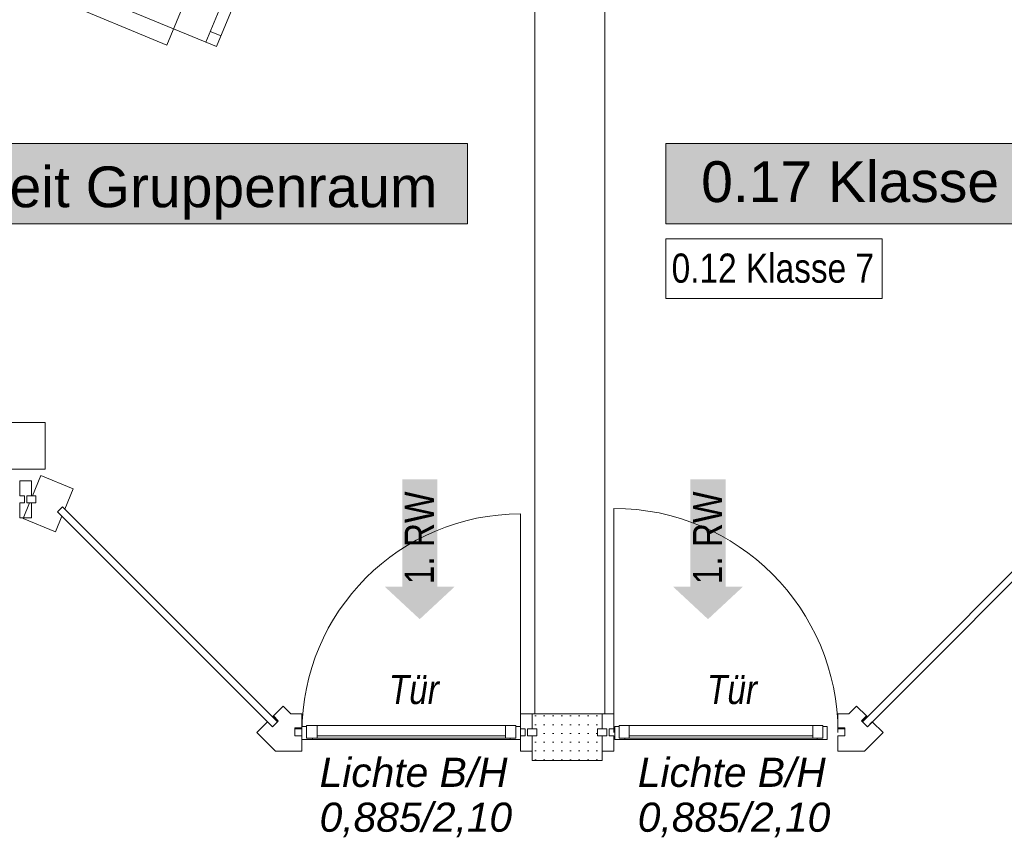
# Model space of a CAD drawing. Header units: metres. Extents: x -80 to 1923, y -189 to 69.
# Tile 119 of 256: x 957.26 to 961.48, y 4.53 to 8.05. Entities that reach past the tile are written whole.
import ezdxf
from ezdxf.enums import TextEntityAlignment as Align

# ---------------------------------------------------------------- set-up
doc = ezdxf.new("R2010")
doc.units = ezdxf.units.M
doc.header["$MEASUREMENT"] = 0
doc.linetypes.add('Wipeout_Contour', pattern=[1, 0, -1])
for name, color, linetype in [('00 Linien_Kreise_Splines', 7, 'Continuous'), ('10 Fassade', 7, 'Continuous'), ('10 Stütze Holz', 7, 'Continuous'), ('10 Wand außen', 7, 'Continuous'), ('80 Raum', 7, 'Continuous'), ('97 Brandschutz', 7, 'Continuous'), ('97 Brandschutz Dokumentation', 7, 'Continuous'), ('Abbruch_80 Raumbez Abbruch 50stel', 7, 'Continuous'), ('Neubau_50 Möblierung', 7, 'Continuous'), ('Neubau_80 Raum', 7, 'Continuous')]:
    doc.layers.add(name, color=color, linetype=linetype)
doc.styles.add('ERSTELLTER_STIL_1', font='ARIALN.TTF')
doc.styles.add('ERSTELLTER_STIL_2', font='ARIALN.TTF')
doc.styles.add('ERSTELLTER_STIL_3', font='arial.ttf')
doc.styles.add('ERSTELLTER_STIL_4', font='arial.ttf')
doc.styles.add('ERSTELLTER_STIL_5', font='ARIALN.TTF')

# ---------------------------------------------------------------- blocks, each defined once
blk = doc.blocks.new('Klasse 4_0.17_41_1', base_point=(962.2714, -4.7907))
at = {"layer": '80 Raum', "linetype": 'Continuous', "lineweight": 0, "true_color": 0x2a303f}
blk.add_hatch(color=169, dxfattribs=at).paths.add_polyline_path([(960.029, 7.1743), (961.8127, 7.1743), (961.8127, 7.5181), (960.029, 7.5181)])
at = {"layer": '80 Raum', "color": 7, "linetype": 'Continuous', "lineweight": 9, "flags": 128}
blk.add_lwpolyline([(960.029, 7.1743), (961.8127, 7.1743), (961.8127, 7.5181), (960.029, 7.5181)], close=True, dxfattribs=at)
at = {"layer": '80 Raum', "color": 7, "lineweight": 9, "style": 'ERSTELLTER_STIL_3'}
blk.add_attdef('stApartmentId', text='', height=0.175, dxfattribs=at).set_placement((960.9208, 7.3547), align=Align.MIDDLE_CENTER)
at = {"layer": '80 Raum', "color": 7, "lineweight": 9}
for tag, height, style, p in [('DUMMY_850', 0.2, 'ERSTELLTER_STIL_1', (963.2735, -3.251)), ('ROOM_NAME', 0.2, 'ERSTELLTER_STIL_1', (961.1046, -3.3129)), ('ROOM_NUMBER', 0.175, 'ERSTELLTER_STIL_3', (961.2693, -3.861)), ('measuredNetAreaCode', 0.175, 'ERSTELLTER_STIL_3', (961.2693, -4.3767)), ('perimeterCode', 0.175, 'ERSTELLTER_STIL_3', (961.2693, -4.7204)), ('ceilingHeightCode', 0.175, 'ERSTELLTER_STIL_3', (961.2693, -5.0642)), ('measuredAreaCode', 0.175, 'ERSTELLTER_STIL_3', (961.2693, -5.4079)), ('DUMMY_851_0', 0.175, 'ERSTELLTER_STIL_3', (963.0337, -5.4079)), ('DUMMY_852', 0.175, 'ERSTELLTER_STIL_3', (961.2693, -5.7517)), ('DUMMY_851_1', 0.175, 'ERSTELLTER_STIL_3', (963.0337, -5.7517)), ('DUMMY_853', 0.175, 'ERSTELLTER_STIL_3', (961.2693, -6.0954)), ('DUMMY_851_2', 0.175, 'ERSTELLTER_STIL_3', (963.0337, -6.0954))]:
    blk.add_attdef(tag, text='', height=height, dxfattribs=dict(at, style=style)).set_placement(p, align=Align.TOP_LEFT)
blk = doc.blocks.new('Pfeil gerade 27_2')
at = {"layer": '97 Brandschutz', "linetype": 'Continuous', "lineweight": 18, "true_color": 0x60cd00}
blk.add_hatch(color=72, dxfattribs=at).paths.add_polyline_path([(0.3, 0), (0.1607, 0.1497), (0.1607, 0.0752), (-0.3, 0.0752), (-0.3, -0.0752), (0.1607, -0.0752), (0.1607, -0.1497)])
blk = doc.blocks.new('Stuhl 02 27[209]_1', base_point=(957.7327, 8.0861))
at = {"layer": 'Neubau_50 Möblierung', "color": 8, "linetype": 'Continuous', "lineweight": 18}
for p, q in [((958.0564, 7.953), (958.2086, 8.3229)), ((958.1895, 8.2766), (958.2358, 8.2576)), ((958.0754, 7.9992), (958.1217, 7.9802))]:
    blk.add_line(p, q, dxfattribs=at)
at = {"layer": 'Neubau_50 Möblierung', "color": 8, "linetype": 'Continuous', "lineweight": 18, "flags": 128}
blk.add_lwpolyline([(957.7327, 8.0861), (957.8849, 8.456), (958.2548, 8.3039), (958.1026, 7.9339)], close=True, dxfattribs=at)
blk = doc.blocks.new('Schultisch 27[278]_1', base_point=(957.4274, 8.1316))
at = {"layer": 'Neubau_50 Möblierung', "color": 8, "linetype": 'Continuous', "lineweight": 18, "flags": 128}
blk.add_lwpolyline([(957.4274, 8.1316), (957.8864, 9.2403), (958.3484, 9.0491), (957.8894, 7.9404)], close=True, dxfattribs=at)
blk = doc.blocks.new('Schulsozialarbeit Gruppenraum_0.18_65_1', base_point=(959.4714, -4.626))
at = {"layer": 'Neubau_80 Raum', "linetype": 'Continuous', "lineweight": 0, "true_color": 0x2a303f}
blk.add_hatch(color=169, dxfattribs=at).paths.add_polyline_path([(954.9529, 7.1743), (959.1779, 7.1743), (959.1779, 7.5181), (954.9529, 7.5181)])
at = {"layer": 'Neubau_80 Raum', "color": 7, "linetype": 'Continuous', "lineweight": 9, "flags": 128}
blk.add_lwpolyline([(954.9529, 7.1743), (959.1779, 7.1743), (959.1779, 7.5181), (954.9529, 7.5181)], close=True, dxfattribs=at)
at = {"layer": 'Neubau_80 Raum', "color": 7, "lineweight": 9, "style": 'ERSTELLTER_STIL_3'}
blk.add_attdef('stApartmentId', text='', height=0.175, dxfattribs=at).set_placement((957.0654, 7.3324), align=Align.MIDDLE_CENTER)
at = {"layer": 'Neubau_80 Raum', "color": 7, "lineweight": 9}
for tag, height, style, p in [('DUMMY_850', 0.2, 'ERSTELLTER_STIL_1', (960.5567, -2.9216)), ('ROOM_NAME', 0.2, 'ERSTELLTER_STIL_1', (958.2214, -2.9807)), ('ROOM_NUMBER', 0.175, 'ERSTELLTER_STIL_3', (958.3861, -3.861)), ('measuredNetAreaCode', 0.175, 'ERSTELLTER_STIL_3', (958.3861, -4.3767)), ('perimeterCode', 0.175, 'ERSTELLTER_STIL_3', (958.3861, -4.7204)), ('ceilingHeightCode', 0.175, 'ERSTELLTER_STIL_3', (958.3861, -5.0642)), ('measuredAreaCode', 0.175, 'ERSTELLTER_STIL_3', (958.3861, -5.4079)), ('DUMMY_851_0', 0.175, 'ERSTELLTER_STIL_3', (960.3169, -5.4079)), ('DUMMY_852', 0.175, 'ERSTELLTER_STIL_3', (958.3861, -5.7517)), ('DUMMY_851_1', 0.175, 'ERSTELLTER_STIL_3', (960.3169, -5.7517)), ('DUMMY_853', 0.175, 'ERSTELLTER_STIL_3', (958.3861, -6.0954)), ('DUMMY_851_2', 0.175, 'ERSTELLTER_STIL_3', (960.3169, -6.0954))]:
    blk.add_attdef(tag, text='', height=height, dxfattribs=dict(at, style=style)).set_placement(p, align=Align.TOP_LEFT)

msp = doc.modelspace()

# ---------------------------------------------------------------- hatches: boundary and pattern name
at = {"layer": '10 Fassade', "linetype": 'Continuous', "lineweight": 9}
h = msp.add_hatch(dxfattribs=at)
h.set_pattern_fill('Gipskarton_0001', color=8, style=0, pattern_type=2)
h.set_pattern_definition([(0, (929.770002, 0), (0, 0.0375), [0, -0.0375])])
h.paths.add_polyline_path([(959.7358, 5.0069), (959.7558, 5.0069), (959.7558, 5.0719), (959.4558, 5.0719), (959.4558, 5.0069), (959.4758, 5.0069), (959.4758, 4.9769), (959.4558, 4.9769), (959.4558, 4.8719), (959.7558, 4.8719), (959.7558, 4.9769), (959.7358, 4.9769)])
at = {"layer": '10 Fassade', "linetype": 'Continuous', "lineweight": 0, "true_color": 0x000000}
for points in [[(958.367, 5.0414), (958.3458, 5.0626), (958.3422, 5.0591), (958.3634, 5.0379)], [(958.367, 5.0414), (958.3458, 5.0626), (958.3422, 5.0591), (958.3634, 5.0379)], [(960.868, 5.0414), (960.8715, 5.0379), (960.8927, 5.0591), (960.8892, 5.0626)], [(960.868, 5.0414), (960.8715, 5.0379), (960.8927, 5.0591), (960.8892, 5.0626)], [(958.4382, 5.0119), (958.4382, 5.0069), (958.4682, 5.0069), (958.4682, 5.0119)], [(958.4382, 5.0119), (958.4382, 5.0069), (958.4682, 5.0069), (958.4682, 5.0119)], [(960.7968, 5.0119), (960.7668, 5.0119), (960.7668, 5.0069), (960.7968, 5.0069)], [(960.7968, 5.0119), (960.7668, 5.0119), (960.7668, 5.0069), (960.7968, 5.0069)]]:
    msp.add_hatch(color=18, dxfattribs=at).paths.add_polyline_path(points)

# ---------------------------------------------------------------- linework, layer by layer
at = {"layer": '00 Linien_Kreise_Splines', "color": 7, "linetype": 'Continuous', "lineweight": 9}
for p, q in [((959.8058, 4.9919), (959.8058, 5.9529)), ((959.4058, 4.9919), (959.4058, 5.9295))]:
    msp.add_line(p, q, dxfattribs=at)
at = {"layer": '10 Fassade', "color": 7, "linetype": 'Continuous', "lineweight": 13}
for p, q in [((957.3495, 6.0945), (957.3132, 6.0069)), ((957.3495, 6.0945), (957.3132, 6.0069)), ((957.3495, 6.0945), (957.4881, 6.0371)), ((957.3495, 6.0945), (957.4881, 6.0371)), ((957.2582, 6.0719), (957.2582, 6.0069)), ((957.3082, 6.0719), (957.2582, 6.0719)), ((957.2582, 6.0719), (957.2582, 6.0069)), ((957.3082, 6.0719), (957.2582, 6.0719)), ((957.3082, 6.0719), (957.3082, 6.0069)), ((957.3082, 6.0719), (957.3082, 6.0069)), ((957.2782, 6.0069), (957.2582, 6.0069)), ((957.2782, 6.0069), (957.2582, 6.0069)), ((957.2782, 6.0069), (957.2782, 5.9769)), ((957.2782, 6.0069), (957.2782, 5.9769)), ((957.2882, 6.0069), (957.2882, 5.9769)), ((957.3082, 6.0069), (957.2882, 6.0069)), ((957.2882, 6.0069), (957.2882, 5.9769)), ((957.3082, 6.0069), (957.2882, 6.0069)), ((957.327, 6.0069), (957.3132, 6.0069)), ((957.327, 6.0069), (957.3132, 6.0069)), ((957.327, 6.0069), (957.327, 5.9769)), ((957.327, 6.0069), (957.327, 5.9769)), ((957.4881, 6.0371), (957.4518, 5.9495)), ((957.4881, 6.0371), (957.4518, 5.9495)), ((957.2582, 5.9769), (957.2582, 5.9119)), ((957.2782, 5.9769), (957.2582, 5.9769)), ((957.2582, 5.9769), (957.2582, 5.9119)), ((957.2782, 5.9769), (957.2582, 5.9769)), ((957.3008, 5.9769), (957.273, 5.9097)), ((957.3008, 5.9769), (957.273, 5.9097)), ((957.3008, 5.9769), (957.2882, 5.9769)), ((957.3008, 5.9769), (957.2882, 5.9769)), ((957.3082, 5.9769), (957.3008, 5.9769)), ((957.3082, 5.9769), (957.3008, 5.9769)), ((957.3082, 5.9769), (957.3082, 5.9119)), ((957.327, 5.9769), (957.3082, 5.9769)), ((957.3082, 5.9769), (957.3082, 5.9119)), ((957.327, 5.9769), (957.3082, 5.9769)), ((957.4421, 5.9592), (957.4209, 5.938)), ((957.4421, 5.9592), (957.4209, 5.938)), ((957.4421, 5.9592), (957.4518, 5.9495)), ((957.4421, 5.9592), (957.4518, 5.9495)), ((957.3082, 5.9119), (957.2582, 5.9119)), ((957.3082, 5.9119), (957.2582, 5.9119)), ((957.4394, 5.9195), (957.4116, 5.8523)), ((957.4394, 5.9195), (957.4116, 5.8523)), ((957.4209, 5.938), (957.4394, 5.9195)), ((957.4209, 5.938), (957.4394, 5.9195)), ((957.273, 5.9097), (957.4116, 5.8523)), ((957.273, 5.9097), (957.4116, 5.8523)), ((958.3882, 5.105), (958.4213, 5.0719)), ((958.3882, 5.105), (958.4213, 5.0719)), ((958.4682, 5.0719), (958.4213, 5.0719)), ((958.4682, 5.0719), (958.4213, 5.0719)), ((959.4058, 5.0719), (959.4058, 5.0069)), ((959.4558, 5.0719), (959.4058, 5.0719)), ((959.4558, 5.0719), (959.4058, 5.0719)), ((959.4058, 5.0719), (959.4058, 5.0069)), ((959.4558, 5.0719), (959.4558, 5.0069)), ((959.7558, 5.0719), (959.4558, 5.0719)), ((959.4558, 5.0719), (959.4558, 5.0069)), ((959.7558, 5.0719), (959.4558, 5.0719)), ((959.7558, 5.0719), (959.7558, 5.0069)), ((959.8058, 5.0719), (959.7558, 5.0719)), ((959.7558, 5.0719), (959.7558, 5.0069)), ((959.8058, 5.0719), (959.7558, 5.0719)), ((959.8058, 5.0719), (959.8058, 5.0069)), ((959.8058, 5.0719), (959.8058, 5.0069)), ((960.8136, 5.0719), (960.7668, 5.0719)), ((960.8136, 5.0719), (960.7668, 5.0719)), ((960.8468, 5.105), (960.8136, 5.0719)), ((960.8468, 5.105), (960.8136, 5.0719)), ((958.321, 5.0379), (958.2751, 4.9919)), ((958.321, 5.0379), (958.2751, 4.9919)), ((958.321, 5.0379), (958.3422, 5.0166)), ((958.321, 5.0379), (958.3422, 5.0166)), ((958.3422, 5.0591), (958.3634, 5.0379)), ((958.3422, 5.0591), (958.3634, 5.0379)), ((958.3634, 5.0379), (958.3422, 5.0166)), ((958.3634, 5.0379), (958.3422, 5.0166)), ((958.3458, 5.0626), (958.367, 5.0414)), ((958.3458, 5.0626), (958.367, 5.0414)), ((958.367, 5.0414), (958.3634, 5.0379)), ((958.367, 5.0414), (958.3634, 5.0379)), ((960.8892, 5.0626), (960.868, 5.0414)), ((960.8892, 5.0626), (960.868, 5.0414)), ((960.868, 5.0414), (960.8715, 5.0379)), ((960.868, 5.0414), (960.8715, 5.0379)), ((960.8927, 5.0591), (960.8715, 5.0379)), ((960.8927, 5.0591), (960.8715, 5.0379)), ((960.8715, 5.0379), (960.8927, 5.0166)), ((960.8715, 5.0379), (960.8927, 5.0166)), ((960.914, 5.0379), (960.8927, 5.0166)), ((960.914, 5.0379), (960.8927, 5.0166)), ((960.914, 5.0379), (960.9599, 4.9919)), ((960.914, 5.0379), (960.9599, 4.9919)), ((958.2751, 4.9919), (958.3551, 4.9119)), ((958.2751, 4.9919), (958.3551, 4.9119)), ((958.4382, 5.0119), (958.4382, 5.0069)), ((958.4682, 5.0119), (958.4382, 5.0119)), ((958.4382, 5.0119), (958.4382, 5.0069)), ((958.4682, 5.0119), (958.4382, 5.0119)), ((958.4382, 5.0069), (958.4382, 4.9769)), ((958.4682, 5.0069), (958.4382, 5.0069)), ((958.4382, 5.0069), (958.4382, 4.9769)), ((958.4682, 5.0069), (958.4382, 5.0069)), ((959.4258, 5.0069), (959.4058, 5.0069)), ((959.4258, 5.0069), (959.4058, 5.0069)), ((959.4258, 5.0069), (959.4258, 4.9769)), ((959.4258, 5.0069), (959.4258, 4.9769)), ((959.4358, 5.0069), (959.4358, 4.9769)), ((959.4558, 5.0069), (959.4358, 5.0069)), ((959.4358, 5.0069), (959.4358, 4.9769)), ((959.4558, 5.0069), (959.4358, 5.0069)), ((959.4758, 5.0069), (959.4558, 5.0069)), ((959.4758, 5.0069), (959.4558, 5.0069)), ((959.4758, 5.0069), (959.4758, 4.9769)), ((959.4758, 5.0069), (959.4758, 4.9769)), ((959.7358, 5.0069), (959.7358, 4.9769)), ((959.7558, 5.0069), (959.7358, 5.0069)), ((959.7358, 5.0069), (959.7358, 4.9769)), ((959.7558, 5.0069), (959.7358, 5.0069)), ((959.7758, 5.0069), (959.7558, 5.0069)), ((959.7758, 5.0069), (959.7558, 5.0069)), ((959.7758, 5.0069), (959.7758, 4.9769)), ((959.7758, 5.0069), (959.7758, 4.9769)), ((959.7858, 5.0069), (959.7858, 4.9769)), ((959.8058, 5.0069), (959.7858, 5.0069)), ((959.7858, 5.0069), (959.7858, 4.9769)), ((959.8058, 5.0069), (959.7858, 5.0069)), ((960.7968, 5.0119), (960.7668, 5.0119)), ((960.7968, 5.0119), (960.7668, 5.0119)), ((960.7968, 5.0069), (960.7668, 5.0069)), ((960.7968, 5.0069), (960.7668, 5.0069)), ((960.7968, 5.0119), (960.7968, 5.0069)), ((960.7968, 5.0119), (960.7968, 5.0069)), ((960.7968, 5.0069), (960.7968, 4.9769)), ((960.7968, 5.0069), (960.7968, 4.9769)), ((960.9599, 4.9919), (960.8799, 4.9119)), ((960.9599, 4.9919), (960.8799, 4.9119)), ((958.4682, 4.9769), (958.4382, 4.9769)), ((958.4682, 4.9769), (958.4382, 4.9769)), ((958.4682, 4.9769), (958.4682, 4.9119)), ((958.4682, 4.9769), (958.4682, 4.9119)), ((959.4058, 4.9769), (959.4058, 4.9119)), ((959.4258, 4.9769), (959.4058, 4.9769)), ((959.4058, 4.9769), (959.4058, 4.9119)), ((959.4258, 4.9769), (959.4058, 4.9769)), ((959.4558, 4.9769), (959.4358, 4.9769)), ((959.4558, 4.9769), (959.4358, 4.9769)), ((959.4558, 4.9769), (959.4558, 4.9119)), ((959.4758, 4.9769), (959.4558, 4.9769)), ((959.4558, 4.9769), (959.4558, 4.9119)), ((959.4758, 4.9769), (959.4558, 4.9769)), ((959.7558, 4.9769), (959.7358, 4.9769)), ((959.7558, 4.9769), (959.7358, 4.9769)), ((959.7558, 4.9769), (959.7558, 4.9119)), ((959.7758, 4.9769), (959.7558, 4.9769)), ((959.7558, 4.9769), (959.7558, 4.9119)), ((959.7758, 4.9769), (959.7558, 4.9769)), ((959.8058, 4.9769), (959.7858, 4.9769)), ((959.8058, 4.9769), (959.7858, 4.9769)), ((959.8058, 4.9769), (959.8058, 4.9119)), ((959.8058, 4.9769), (959.8058, 4.9119)), ((960.7668, 4.9769), (960.7668, 4.9119)), ((960.7968, 4.9769), (960.7668, 4.9769)), ((960.7668, 4.9769), (960.7668, 4.9119)), ((960.7968, 4.9769), (960.7668, 4.9769)), ((958.4682, 4.9119), (958.3551, 4.9119)), ((958.4682, 4.9119), (958.3551, 4.9119)), ((959.4558, 4.9119), (959.4058, 4.9119)), ((959.4558, 4.9119), (959.4058, 4.9119)), ((959.4558, 4.9119), (959.4558, 4.8719)), ((959.4558, 4.9119), (959.4558, 4.8719)), ((959.7558, 4.9119), (959.7558, 4.8719)), ((959.8058, 4.9119), (959.7558, 4.9119)), ((959.7558, 4.9119), (959.7558, 4.8719)), ((959.8058, 4.9119), (959.7558, 4.9119)), ((960.8799, 4.9119), (960.7668, 4.9119)), ((960.8799, 4.9119), (960.7668, 4.9119)), ((959.7558, 4.8719), (959.4558, 4.8719)), ((959.7558, 4.8719), (959.4558, 4.8719))]:
    msp.add_line(p, q, dxfattribs=at)
at = {"layer": '10 Fassade', "color": 7, "linetype": 'Continuous', "lineweight": 13, "flags": 128}
for points in [[(957.2882, 5.9769), (957.2882, 6.0069), (957.327, 6.0069), (957.327, 5.9769)], [(957.2882, 5.9769), (957.2882, 6.0069), (957.327, 6.0069), (957.327, 5.9769)], [(957.4209, 5.938), (957.4421, 5.9592), (958.3634, 5.0379), (958.3422, 5.0166)], [(957.4209, 5.938), (957.4421, 5.9592), (958.3634, 5.0379), (958.3422, 5.0166)], [(960.8927, 5.0166), (960.8715, 5.0379), (961.7929, 5.9592), (961.8141, 5.938)], [(960.8927, 5.0166), (960.8715, 5.0379), (961.7929, 5.9592), (961.8141, 5.938)], [(959.4358, 4.9769), (959.4358, 5.0069), (959.4758, 5.0069), (959.4758, 4.9769)], [(959.4358, 4.9769), (959.4358, 5.0069), (959.4758, 5.0069), (959.4758, 4.9769)], [(959.7358, 4.9769), (959.7358, 5.0069), (959.7758, 5.0069), (959.7758, 4.9769)], [(959.7358, 4.9769), (959.7358, 5.0069), (959.7758, 5.0069), (959.7758, 4.9769)]]:
    msp.add_lwpolyline(points, close=True, dxfattribs=at)
for points in [[(958.3882, 5.105), (958.3458, 5.0626), (958.3422, 5.0591)], [(958.3882, 5.105), (958.3458, 5.0626), (958.3422, 5.0591)], [(958.4682, 5.0719), (958.4682, 5.0119), (958.4682, 5.0069)], [(958.4682, 5.0719), (958.4682, 5.0119), (958.4682, 5.0069)], [(960.7668, 5.0719), (960.7668, 5.0119), (960.7668, 5.0069)], [(960.7668, 5.0719), (960.7668, 5.0119), (960.7668, 5.0069)], [(960.8468, 5.105), (960.8892, 5.0626), (960.8927, 5.0591)], [(960.8468, 5.105), (960.8892, 5.0626), (960.8927, 5.0591)]]:
    msp.add_lwpolyline(points, dxfattribs=at)
at = {"layer": '10 Stütze Holz', "color": 7, "linetype": 'Continuous', "lineweight": 13, "flags": 128}
msp.add_lwpolyline([(957.1275, 6.3219), (957.1275, 6.1219), (957.3675, 6.1219), (957.3675, 6.3219)], close=True, dxfattribs=at)
at = {"layer": '10 Wand außen', "color": 7, "linetype": 'Continuous', "lineweight": 9, "flags": 128}
for points in [[(959.7675, 5.0719), (959.7675, 13.9219)], [(959.4675, 13.6819), (959.4675, 5.0719)], [(959.4675, 5.0719), (959.7675, 5.0719)]]:
    msp.add_lwpolyline(points, dxfattribs=at)
at = {"layer": 'Abbruch_80 Raumbez Abbruch 50stel', "color": 40, "linetype": 'Continuous', "lineweight": 9, "true_color": 0xe6c200, "flags": 128}
msp.add_lwpolyline([(960.0286, 6.8539), (960.9556, 6.8539), (960.9556, 7.1098), (960.0286, 7.1098), (960.0286, 6.8539)], close=True, dxfattribs=at)

# ---------------------------------------------------------------- block references
at = {"layer": '80 Raum', "color": 7, "linetype": 'Continuous', "lineweight": 13}
ref = msp.add_blockref('Klasse 4_0.17_41_1', (962.2714, -4.7907), dxfattribs=at)
ref.add_attrib('stApartmentId', '0.17 Klasse 4', dxfattribs={"color": 7, "lineweight": 9, "height": 0.175, "style": 'ERSTELLTER_STIL_3'}).set_placement((960.9208, 7.3547), align=Align.MIDDLE_CENTER)
at = {"layer": '97 Brandschutz', "color": 7, "linetype": 'Continuous', "lineweight": 13, "xscale": -1, "rotation": 90}
for p in [(958.9734, 5.7778), (960.2095, 5.7778)]:
    msp.add_blockref('Pfeil gerade 27_2', p, dxfattribs=at)
at = {"layer": 'Neubau_50 Möblierung', "color": 8, "linetype": 'Continuous', "lineweight": 18}
for name, p in [('Schultisch 27[278]_1', (957.4274, 8.1316)), ('Stuhl 02 27[209]_1', (957.7327, 8.0861))]:
    msp.add_blockref(name, p, dxfattribs=at)

# ---------------------------------------------------------------- texts
at = {"layer": '97 Brandschutz', "color": 7, "linetype": 'Continuous', "lineweight": 9, "char_height": 0.125, "attachment_point": 1, "rotation": 90, "style": 'ERSTELLTER_STIL_2'}
for insert in [(958.909, 5.6278), (960.1452, 5.6278)]:
    msp.add_mtext('\\A1;{\\pql;\\fArial Narrow|b0|i0|c0|p0;\\W1.000000;1. RW}', dxfattribs=dict(at, insert=insert))
at = {"layer": '97 Brandschutz Dokumentation', "color": 7, "linetype": 'Continuous', "lineweight": 9, "char_height": 0.125, "attachment_point": 1, "style": 'ERSTELLTER_STIL_5'}
for insert in [(958.841, 5.2387), (960.2052, 5.2387)]:
    msp.add_mtext('\\A1;{\\pql;\\fArial Narrow|b0|i1|c0|p0;\\W1.000000;Tür}', dxfattribs=dict(at, insert=insert))
at = {"layer": '97 Brandschutz Dokumentation', "color": 7, "linetype": 'Continuous', "lineweight": 9, "char_height": 0.125, "attachment_point": 1, "line_spacing_factor": 0.923581, "style": 'ERSTELLTER_STIL_4'}
for insert in [(958.5443, 4.8833), (959.9086, 4.8833)]:
    msp.add_mtext('\\A1;{\\pql;\\fArial|b0|i1|c0|p0;\\W1.000000;Lichte B/H\\P\\pql;\\fArial|b0|i1|c0|p0;\\W1.000000;0,885/2,10}', dxfattribs=dict(at, insert=insert))
at = {"layer": 'Abbruch_80 Raumbez Abbruch 50stel', "color": 40, "linetype": 'Continuous', "lineweight": 9, "true_color": 0xe6c200, "insert": (960.0536, 7.0462), "char_height": 0.125, "attachment_point": 1, "style": 'ERSTELLTER_STIL_2'}
msp.add_mtext('\\A1;{\\pql;\\fArial Narrow|b0|i0|c0|p0;\\W1.000000;0.12 Klasse \\fArial Narrow|b0|i0|c0|p0;\\W1.000000;7}', dxfattribs=at)

# ---------------------------------------------------------------- wipeouts: each hides what was drawn before it
at = {"color": 254, "linetype": 'Wipeout_Contour', "lineweight": 0, "ltscale": 3835.800477}
msp.add_wipeout([(958.5332, 4.9669), (959.3408, 4.9669), (959.3408, 5.0219), (958.5332, 5.0219)], dxfattribs=at).dxf.layer = '10 Fassade'

# ---------------------------------------------------------------- next in the draw order: linework, layer by layer
at = {"layer": '10 Fassade', "color": 7, "linetype": 'Continuous', "lineweight": 13}
msp.add_line((958.5332, 5.0219), (959.3408, 5.0219), dxfattribs=at)

# ---------------------------------------------------------------- next in the draw order: wipeouts: each hides what was drawn before it
at = {"color": 254, "linetype": 'Wipeout_Contour', "lineweight": 0, "ltscale": 3841.113237}
msp.add_wipeout([(959.8711, 4.9669), (960.6593, 4.9669), (960.6593, 5.0219), (959.8711, 5.0219)], dxfattribs=at).dxf.layer = '10 Fassade'
at = {"color": 254, "linetype": 'Wipeout_Contour', "lineweight": 0, "ltscale": 3835.799852}
msp.add_wipeout([(959.3608, 4.9619), (959.3608, 4.9669), (958.5132, 4.9669), (958.5132, 4.9619)], dxfattribs=at).dxf.layer = '10 Fassade'

# ---------------------------------------------------------------- next in the draw order: linework, layer by layer
at = {"layer": '10 Fassade', "color": 7, "linetype": 'Continuous', "lineweight": 13}
for p, q in [((959.8711, 5.0219), (960.6593, 5.0219)), ((958.5332, 4.9769), (959.3408, 4.9769)), ((959.3408, 4.9669), (958.5332, 4.9669))]:
    msp.add_line(p, q, dxfattribs=at)
at = {"layer": '10 Fassade', "color": 7, "linetype": 'Continuous', "lineweight": 13, "flags": 128}
for points in [[(958.4682, 5.0169), (958.4882, 5.0169), (958.4882, 4.9669), (958.5132, 4.9669), (958.5132, 4.9619), (958.4682, 4.9619)], [(958.4882, 5.0219), (958.5332, 5.0219), (958.5332, 4.9669), (958.4882, 4.9669)], [(959.3858, 4.9669), (959.3408, 4.9669), (959.3408, 5.0219), (959.3858, 5.0219)], [(959.4058, 4.9619), (959.3608, 4.9619), (959.3608, 4.9669), (959.3858, 4.9669), (959.3858, 5.0169), (959.4058, 5.0169)], [(959.3608, 4.9619), (958.5132, 4.9619), (958.5132, 4.9669), (959.3608, 4.9669)]]:
    msp.add_lwpolyline(points, close=True, dxfattribs=at)

# ---------------------------------------------------------------- next in the draw order: wipeouts: each hides what was drawn before it
at = {"color": 254, "linetype": 'Wipeout_Contour', "lineweight": 0, "ltscale": 3841.112613}
msp.add_wipeout([(960.6782, 4.9619), (960.6782, 4.9669), (959.8522, 4.9669), (959.8522, 4.9619)], dxfattribs=at).dxf.layer = '10 Fassade'

# ---------------------------------------------------------------- next in the draw order: linework, layer by layer
at = {"layer": '10 Fassade', "color": 7, "linetype": 'Continuous', "lineweight": 13}
for p, q in [((959.8711, 4.9769), (960.6593, 4.9769)), ((960.6593, 4.9669), (959.8711, 4.9669))]:
    msp.add_line(p, q, dxfattribs=at)
at = {"layer": '10 Fassade', "color": 7, "linetype": 'Continuous', "lineweight": 13, "flags": 128}
for points in [[(959.8095, 5.0169), (959.8284, 5.0169), (959.8284, 4.9669), (959.8522, 4.9669), (959.8522, 4.9619), (959.8095, 4.9619)], [(959.8284, 5.0219), (959.8711, 5.0219), (959.8711, 4.9669), (959.8284, 4.9669)], [(960.7019, 4.9669), (960.6593, 4.9669), (960.6593, 5.0219), (960.7019, 5.0219)], [(960.7209, 4.9619), (960.6782, 4.9619), (960.6782, 4.9669), (960.7019, 4.9669), (960.7019, 5.0169), (960.7209, 5.0169)], [(960.6782, 4.9619), (959.8522, 4.9619), (959.8522, 4.9669), (960.6782, 4.9669)]]:
    msp.add_lwpolyline(points, close=True, dxfattribs=at)

# ---------------------------------------------------------------- next in the draw order: wipeouts: each hides what was drawn before it
at = {"color": 254, "linetype": 'Wipeout_Contour', "lineweight": 0, "ltscale": 3835.800477}
msp.add_wipeout([(958.5332, 4.9669), (959.3408, 4.9669), (959.3408, 5.0219), (958.5332, 5.0219)], dxfattribs=at).dxf.layer = '10 Fassade'

# ---------------------------------------------------------------- next in the draw order: linework, layer by layer
at = {"layer": '00 Linien_Kreise_Splines', "color": 7, "linetype": 'Continuous', "lineweight": 9}
msp.add_arc((959.4058, 4.9919), 0.9376, 90, 180, dxfattribs=at)
at = {"layer": '10 Fassade', "color": 7, "linetype": 'Continuous', "lineweight": 13}
msp.add_line((958.5332, 5.0219), (959.3408, 5.0219), dxfattribs=at)

# ---------------------------------------------------------------- next in the draw order: wipeouts: each hides what was drawn before it
at = {"color": 254, "linetype": 'Wipeout_Contour', "lineweight": 0, "ltscale": 3841.113237}
msp.add_wipeout([(959.8711, 4.9669), (960.6593, 4.9669), (960.6593, 5.0219), (959.8711, 5.0219)], dxfattribs=at).dxf.layer = '10 Fassade'
at = {"color": 254, "linetype": 'Wipeout_Contour', "lineweight": 0, "ltscale": 3835.799852}
msp.add_wipeout([(959.3608, 4.9619), (959.3608, 4.9669), (958.5132, 4.9669), (958.5132, 4.9619)], dxfattribs=at).dxf.layer = '10 Fassade'

# ---------------------------------------------------------------- next in the draw order: linework, layer by layer
at = {"layer": '00 Linien_Kreise_Splines', "color": 7, "linetype": 'Continuous', "lineweight": 9}
msp.add_arc((959.8058, 4.9919), 0.961, 0, 90, dxfattribs=at)
at = {"layer": '10 Fassade', "color": 7, "linetype": 'Continuous', "lineweight": 13}
for p, q in [((959.8711, 5.0219), (960.6593, 5.0219)), ((958.5332, 4.9769), (959.3408, 4.9769)), ((959.3408, 4.9669), (958.5332, 4.9669))]:
    msp.add_line(p, q, dxfattribs=at)
at = {"layer": '10 Fassade', "color": 7, "linetype": 'Continuous', "lineweight": 13, "flags": 128}
for points in [[(958.4682, 5.0169), (958.4882, 5.0169), (958.4882, 4.9669), (958.5132, 4.9669), (958.5132, 4.9619), (958.4682, 4.9619)], [(958.4882, 5.0219), (958.5332, 5.0219), (958.5332, 4.9669), (958.4882, 4.9669)], [(959.3858, 4.9669), (959.3408, 4.9669), (959.3408, 5.0219), (959.3858, 5.0219)], [(959.4058, 4.9619), (959.3608, 4.9619), (959.3608, 4.9669), (959.3858, 4.9669), (959.3858, 5.0169), (959.4058, 5.0169)], [(959.3608, 4.9619), (958.5132, 4.9619), (958.5132, 4.9669), (959.3608, 4.9669)]]:
    msp.add_lwpolyline(points, close=True, dxfattribs=at)

# ---------------------------------------------------------------- next in the draw order: wipeouts: each hides what was drawn before it
at = {"color": 254, "linetype": 'Wipeout_Contour', "lineweight": 0, "ltscale": 3841.112613}
msp.add_wipeout([(960.6782, 4.9619), (960.6782, 4.9669), (959.8522, 4.9669), (959.8522, 4.9619)], dxfattribs=at).dxf.layer = '10 Fassade'

# ---------------------------------------------------------------- next in the draw order: linework, layer by layer
at = {"layer": '10 Fassade', "color": 7, "linetype": 'Continuous', "lineweight": 13}
for p, q in [((959.8711, 4.9769), (960.6593, 4.9769)), ((960.6593, 4.9669), (959.8711, 4.9669))]:
    msp.add_line(p, q, dxfattribs=at)
at = {"layer": '10 Fassade', "color": 7, "linetype": 'Continuous', "lineweight": 13, "flags": 128}
for points in [[(959.8095, 5.0169), (959.8284, 5.0169), (959.8284, 4.9669), (959.8522, 4.9669), (959.8522, 4.9619), (959.8095, 4.9619)], [(959.8284, 5.0219), (959.8711, 5.0219), (959.8711, 4.9669), (959.8284, 4.9669)], [(960.7019, 4.9669), (960.6593, 4.9669), (960.6593, 5.0219), (960.7019, 5.0219)], [(960.7209, 4.9619), (960.6782, 4.9619), (960.6782, 4.9669), (960.7019, 4.9669), (960.7019, 5.0169), (960.7209, 5.0169)], [(960.6782, 4.9619), (959.8522, 4.9619), (959.8522, 4.9669), (960.6782, 4.9669)]]:
    msp.add_lwpolyline(points, close=True, dxfattribs=at)

# ---------------------------------------------------------------- next in the draw order: block references
at = {"layer": 'Neubau_80 Raum', "color": 7, "linetype": 'Continuous', "lineweight": 13}
ref = msp.add_blockref('Schulsozialarbeit Gruppenraum_0.18_65_1', (959.4714, -4.626), dxfattribs=at)
ref.add_attrib('stApartmentId', '0.18 Schulsozialarbeit Gruppenraum', dxfattribs={"color": 7, "lineweight": 9, "height": 0.175, "style": 'ERSTELLTER_STIL_3'}).set_placement((957.0654, 7.3324), align=Align.MIDDLE_CENTER)

doc.saveas('drawing.dxf')
